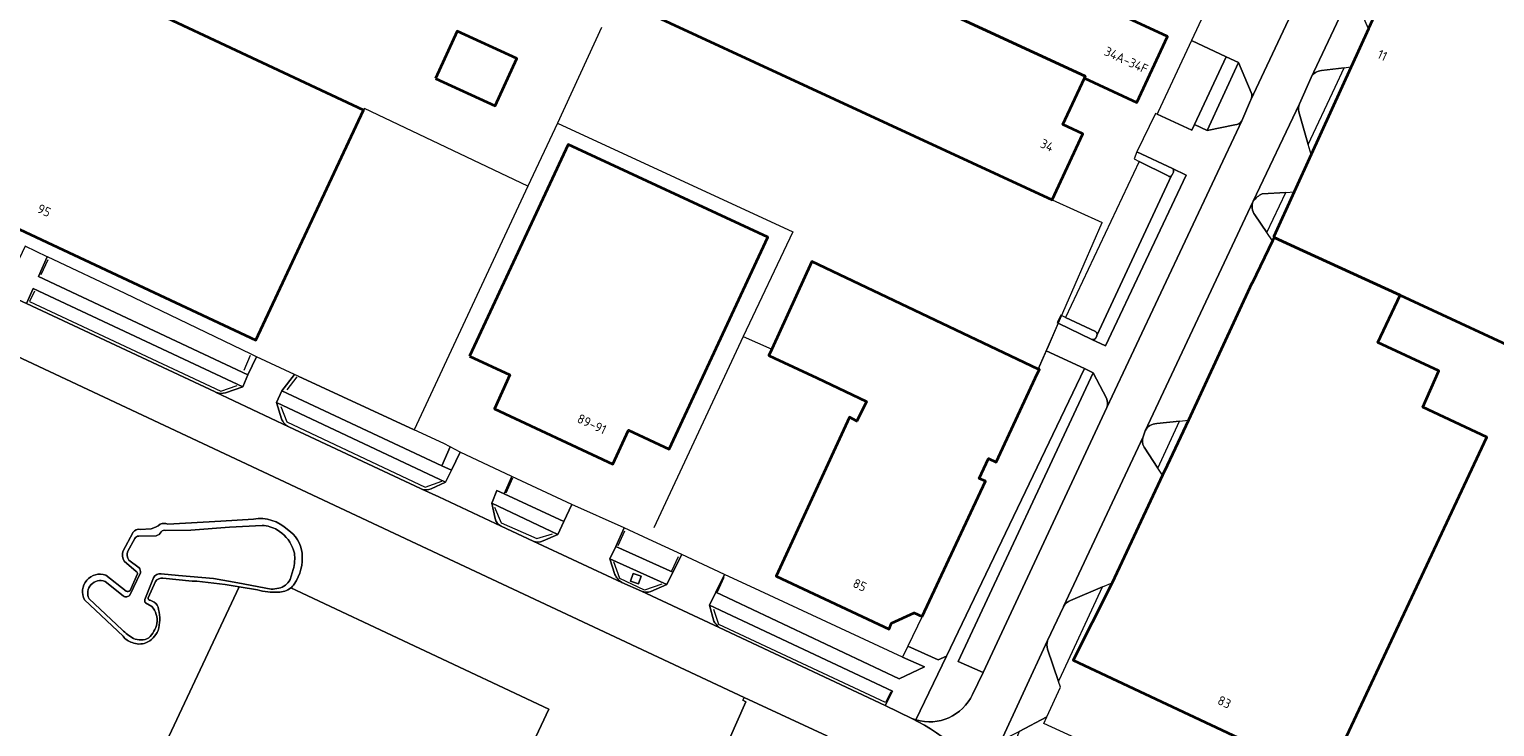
# Model space of a CAD drawing. Extents: x 150256 to 156914, y 461459 to 469481.
# Tile 97 of 256: x 152586 to 152799, y 464686 to 464787. Entities that reach past the tile are written whole.
import ezdxf
from ezdxf.enums import TextEntityAlignment as Align

# ---------------------------------------------------------------- set-up
doc = ezdxf.new("R2010")
doc.units = 0
doc.header["$LTSCALE"] = 0.75
for name, color, linetype, lineweight in [('B-RO-GR-BEPLANTING_CULTUUR_BODEMBEDEKKER-GV', 251, 'CONTINUOUS', 18), ('B-RO-GR-GROENVOORZIENING-GV', 251, 'CONTINUOUS', 18), ('B-RO-GR-HAAG-GV', 251, 'CONTINUOUS', 13), ('B-RO-IE-TERREINAFSCHEIDING_KUNSTMATIG_HEKWERK-G', 251, 'IE-TERREINAFSCHEIDING-KUNSTMATIG', 18), ('B-RO-OG-BEBOUWING-GV', 6, 'CONTINUOUS', 35), ('B-RO-OG-BEBOUWING-T18', 1, 'CONTINUOUS', 18), ('B-RO-OG-TERREIN_CULTUURSCHEIDING-GV', 251, 'CONTINUOUS', 18), ('B-RO-OG-WATER-GV', 251, 'CONTINUOUS', 18), ('B-RO-OG-WATER_SLOOT-GV', 251, 'CONTINUOUS', 18), ('B-RO-VH-VERHARDING_ASFALT-GV', 251, 'CONTINUOUS', 18), ('B-RO-VH-VERHARDING_BETONSTRAATSTEEN-GV', 251, 'CONTINUOUS', 18), ('B-RO-VH-VERHARDING_GRASBETONSTEEN-GV', 251, 'CONTINUOUS', 18), ('B-RO-VH-VERHARDING_TEGEL-GV', 251, 'CONTINUOUS', 18)]:
    doc.layers.add(name, color=color, linetype=linetype, lineweight=lineweight)
doc.styles.add('NLCS-ISO-M200-T18', font='NLCS-ISO.ttf', dxfattribs={"height": 360})
doc.linetypes.add('IE-TERREINAFSCHEIDING-KUNSTMATIG', pattern='A,4,[82,NLCS.SHX,S=0.75,R=90,X=0,Y=0],4,-2', length=10)

msp = doc.modelspace()

# ---------------------------------------------------------------- linework, layer by layer
at = {"layer": 'B-RO-GR-BEPLANTING_CULTUUR_BODEMBEDEKKER-GV'}
for points in [[(152754.762, 464785.625), (152749.94, 464775.255), (152749.784, 464774.919), (152754.846, 464772.589), (152755.212, 464773.41), (152759.836, 464783.266)], [(152618.199, 464740.045), (152599.92, 464748.882), (152588.617, 464754.218), (152588.608, 464754.222), (152587.34, 464751.331), (152617.718, 464737.055), (152618.966, 464739.689)], [(152732.524, 464737.899), (152732.68, 464737.825), (152732.426, 464737.28), (152726.411, 464724.356), (152725.276, 464724.883), (152723.958, 464722.016), (152724.883, 464721.606), (152715.683, 464701.955), (152713.596, 464697.659), (152717.988, 464695.641), (152719.194, 464696.171), (152739.226, 464737.967), (152733.684, 464740.558)], [(152624.501, 464737.122), (152622.642, 464734.743), (152645.924, 464723.859), (152647.114, 464726.598), (152646.17, 464727.09), (152641.864, 464729.066), (152625.015, 464736.883)], [(152664.786, 464718.212), (152656.054, 464722.297), (152654.953, 464719.79), (152663.636, 464715.743)], [(152671.18, 464712.142), (152679.463, 464708.402), (152680.744, 464710.953), (152675.941, 464713.187), (152672.406, 464714.83)], [(152712.81, 464696.041), (152692.084, 464705.68), (152686.932, 464708.075), (152685.689, 464705.506), (152712.302, 464692.881), (152716.025, 464694.666)]]:
    msp.add_lwpolyline(points, close=True, dxfattribs=at)
for points in [[(152763.457, 464778.071), (152761.599, 464782.442), (152757.04, 464772.537), (152761.088, 464773.353)], [(152762.08, 464773.938), (152763.371, 464776.919), (152763.409, 464777.001)], [(152742.425, 464733.646), (152740.511, 464737.367), (152720.914, 464695.441), (152724.515, 464693.8), (152742.505, 464732.294)], [(152769.895, 464668.83), (152774.906, 464666.514), (152775.247, 464667.137), (152773.395, 464667.99), (152754.366, 464676.753), (152733.356, 464686.428), (152733.784, 464687.375), (152729.774, 464685.244), (152728.108, 464681.032)]]:
    msp.add_lwpolyline(points, dxfattribs=at)
for points in [[(152763.409, 464777.001, 0.1850099), (152763.457, 464778.071)], [(152761.088, 464773.353, 0.2187638), (152762.08, 464773.938)], [(152742.505, 464732.294, 0.2011793), (152742.425, 464733.646)]]:
    msp.add_lwpolyline(points, format="xyb", dxfattribs=at)
at = {"layer": 'B-RO-GR-GROENVOORZIENING-GV'}
for points in [[(152772.144, 464780.268), (152770.443, 464776.415)], [(152771.736, 464770.532), (152775.652, 464778.863), (152776.932, 464781.665), (152773.665, 464781.279)], [(152770.349, 464775.271), (152771.736, 464770.532)], [(152763.978, 464760.288), (152765.739, 464757.74), (152768.458, 464763.559)], [(152768.458, 464763.559), (152765.048, 464763.35)], [(152748.072, 464728.928), (152747.757, 464728.04)], [(152747.894, 464726.569), (152749.908, 464723.518), (152753.059, 464730.33), (152749.722, 464729.97)], [(152733.886, 464697.194), (152735.45, 464692.509), (152735.593, 464692.816), (152741.867, 464706.265), (152737.226, 464704.301)], [(152736.206, 464703.393), (152736.2, 464703.381), (152733.862, 464698.462)]]:
    msp.add_lwpolyline(points, dxfattribs=at)
for points in [[(152773.665, 464781.279, 0.2449513), (152772.144, 464780.268)], [(152770.443, 464776.415, 0.1609021), (152770.349, 464775.271)], [(152765.048, 464763.35, 0.1258992), (152763.749, 464762.267)], [(152763.749, 464762.267, 0.2783797), (152763.978, 464760.288)], [(152749.722, 464729.97, 0.2800657), (152748.072, 464728.928)], [(152747.757, 464728.04, 0.2345889), (152747.894, 464726.569)], [(152737.226, 464704.301, 0.2043302), (152736.206, 464703.393)], [(152733.862, 464698.462, 0.1577319), (152733.886, 464697.194)]]:
    msp.add_lwpolyline(points, format="xyb", dxfattribs=at)
msp.add_lwpolyline([(152674.852, 464707.797), (152673.71, 464708.186), (152673.304, 464707.108), (152674.487, 464706.696)], close=True, dxfattribs=at)
at = {"layer": 'B-RO-GR-HAAG-GV'}
for points in [[(152770.349, 464775.271), (152771.736, 464770.532), (152775.652, 464778.863), (152776.932, 464781.665), (152773.665, 464781.279)], [(152772.144, 464780.268), (152770.443, 464776.415)], [(152763.978, 464760.288), (152765.739, 464757.74), (152768.458, 464763.559), (152765.048, 464763.35)], [(152748.072, 464728.928), (152747.757, 464728.04)], [(152747.894, 464726.569), (152749.908, 464723.518), (152753.059, 464730.33), (152749.722, 464729.97)], [(152733.886, 464697.194), (152735.45, 464692.509), (152735.593, 464692.816), (152741.867, 464706.265), (152737.226, 464704.301)], [(152736.206, 464703.393), (152736.2, 464703.381), (152733.862, 464698.462)]]:
    msp.add_lwpolyline(points, dxfattribs=at)
for points in [[(152773.665, 464781.279, 0.2449513), (152772.144, 464780.268)], [(152770.443, 464776.415, 0.1609021), (152770.349, 464775.271)], [(152765.048, 464763.35, 0.1258992), (152763.749, 464762.267)], [(152763.749, 464762.267, 0.2783797), (152763.978, 464760.288)], [(152749.722, 464729.97, 0.2800657), (152748.072, 464728.928)], [(152747.757, 464728.04, 0.2345889), (152747.894, 464726.569)], [(152737.226, 464704.301, 0.2043302), (152736.206, 464703.393)], [(152733.862, 464698.462, 0.1577319), (152733.886, 464697.194)]]:
    msp.add_lwpolyline(points, format="xyb", dxfattribs=at)
at = {"layer": 'B-RO-IE-TERREINAFSCHEIDING_KUNSTMATIG_HEKWERK-G'}
for points in [[(152669.115, 464787.527), (152662.699, 464773.636)], [(152658.416, 464764.449), (152634.657, 464775.753), (152634.545, 464775.514)], [(152662.699, 464773.636), (152658.416, 464764.449)], [(152662.699, 464773.636), (152696.893, 464757.843), (152689.656, 464742.609)], [(152658.416, 464764.449), (152641.864, 464729.066)], [(152734.529, 464762.463), (152741.804, 464759.172)], [(152733.953, 464741.176), (152741.804, 464759.172)], [(152588.7, 464753.745), (152587.689, 464751.601)], [(152586.76, 464749.221), (152586.013, 464747.725), (152613.826, 464734.686), (152616.193, 464735.517)], [(152689.656, 464742.609), (152676.7, 464714.816)], [(152689.656, 464742.609), (152693.832, 464740.807)], [(152617.219, 464737.719), (152618.132, 464739.91)], [(152732.524, 464737.899), (152733.953, 464741.176)], [(152624.864, 464736.773), (152623.409, 464734.857)], [(152625.015, 464736.883), (152641.864, 464729.066)], [(152622.513, 464732.439), (152623.409, 464730.221), (152643.467, 464720.761), (152645.886, 464721.597)], [(152645.924, 464723.859), (152647.114, 464726.598)], [(152656.181, 464722.06), (152655.204, 464719.89)], [(152653.558, 464717.852), (152654.526, 464715.555), (152659.719, 464713.286), (152661.994, 464713.982)], [(152671.497, 464712.243), (152672.481, 464714.386)], [(152677.833, 464706.63), (152675.335, 464705.798), (152671.777, 464707.486), (152670.862, 464709.91)], [(152679.286, 464708.59), (152680.261, 464710.667)], [(152685.946, 464705.527), (152686.922, 464707.668)], [(152711.129, 464691.034), (152710.342, 464689.471), (152686.126, 464700.783), (152685.416, 464702.994)]]:
    msp.add_lwpolyline(points, dxfattribs=at)
at = {"layer": 'B-RO-OG-BEBOUWING-GV'}
for points in [[(152680.46, 464807.971), (152680.34, 464807.712), (152739.353, 464780.437), (152739.225, 464780.159), (152746.862, 464776.618), (152751.301, 464786.212), (152684.649, 464817.03)], [(152780.49, 464787.327), (152777.965, 464781.787), (152777.933, 464781.717), (152772.165, 464769.065), (152769.689, 464763.634), (152766.725, 464757.134), (152766.816, 464757.093), (152766.774, 464757.001), (152770.983, 464755.073), (152785.066, 464748.621), (152805.937, 464738.934), (152816.548, 464734.009), (152841.945, 464788.398), (152791.985, 464811.811), (152791.712, 464811.939), (152788.878, 464805.724), (152786.254, 464799.969), (152780.504, 464787.358)], [(152739.225, 464780.159), (152739.353, 464780.437), (152680.34, 464807.712), (152680.46, 464807.971), (152679.108, 464808.596), (152671.322, 464791.749), (152734.529, 464762.463), (152738.988, 464772.072), (152736.103, 464773.405)], [(152572.463, 464769.476), (152577.158, 464767.275), (152575.005, 464762.681), (152586.168, 464757.448), (152589.366, 464755.949), (152618.886, 464742.111), (152634.545, 464775.514), (152585.969, 464798.286)], [(152644.986, 464780.123), (152653.669, 464776.143), (152656.808, 464782.99), (152648.125, 464786.97)], [(152649.916, 464739.76), (152655.78, 464737.048), (152653.539, 464732.125), (152670.73, 464724.068), (152673.016, 464728.997), (152678.908, 464726.274), (152693.233, 464757.069), (152664.248, 464770.539)], [(152770.983, 464755.073), (152766.774, 464757.001), (152766.566, 464756.545), (152763.609, 464750.353), (152763.519, 464750.394), (152754.322, 464730.466), (152751.247, 464723.9), (152750.586, 464722.49), (152743.263, 464706.855), (152743.085, 464706.475), (152737.607, 464695.625), (152774.403, 464678.332), (152797.666, 464727.994), (152788.392, 464732.347), (152790.696, 464737.634), (152781.853, 464741.749), (152785.066, 464748.621)], [(152715.683, 464701.955), (152724.883, 464721.606), (152723.958, 464722.016), (152725.276, 464724.883), (152726.411, 464724.356), (152732.426, 464737.28), (152732.68, 464737.825), (152732.524, 464737.899), (152699.658, 464753.508), (152693.832, 464740.807), (152693.409, 464739.886), (152694.239, 464739.495), (152700.36, 464736.612), (152707.595, 464733.205), (152706.188, 464730.337), (152705.112, 464730.895), (152694.449, 464707.81), (152710.875, 464700.104), (152711.196, 464700.97), (152714.489, 464702.482)]]:
    msp.add_lwpolyline(points, close=True, dxfattribs=at)
at = {"layer": 'B-RO-OG-TERREIN_CULTUURSCHEIDING-GV'}
for points in [[(152614.49, 464734.467), (152616.994, 464735.31), (152586.56, 464749.595), (152585.598, 464747.441), (152612.976, 464734.566), (152613.022, 464734.544)], [(152687.625, 464684.095), (152690.063, 464689.582), (152689.62, 464689.784), (152689.807, 464690.174), (152642.237, 464712.492), (152568.963, 464746.869)], [(152621.876, 464733.023), (152622.604, 464730.687)], [(152644.333, 464720.509), (152646.451, 464721.474), (152621.876, 464733.023)], [(152623.67, 464729.498), (152642.821, 464720.553), (152643.013, 464720.463)], [(152660.605, 464712.933), (152662.742, 464713.85), (152653.163, 464718.404), (152653.638, 464716.213)], [(152606.111, 464715.385), (152613.81, 464715.823), (152618.564, 464716.108)], [(152599.581, 464711.401), (152601.089, 464714.208)], [(152602.08, 464714.61), (152603.705, 464714.71)], [(152654.53, 464715.074), (152659.17, 464712.908)], [(152601.497, 464708.509), (152599.784, 464710.014)], [(152597.093, 464707.95), (152600.034, 464705.654)], [(152600.641, 464705.751), (152601.685, 464708.145)], [(152623.958, 464706.1), (152661.459, 464688.506), (152646.593, 464656.82), (152602.877, 464677.33), (152616.453, 464706.267), (152614.442, 464706.612), (152610.298, 464707.096), (152609.667, 464707.092), (152605.385, 464707.506)], [(152619.112, 464705.81), (152616.453, 464706.267), (152602.877, 464677.33), (152646.593, 464656.82), (152661.459, 464688.506), (152623.958, 464706.1)], [(152604.32, 464707.039), (152603.25, 464704.68)], [(152599.6, 464699.088), (152594.025, 464704.382)], [(152603.538, 464704.307), (152604.135, 464704.05)], [(152710.273, 464689.016), (152711.344, 464691.091), (152684.784, 464703.597), (152685.388, 464701.263)], [(152686.116, 464700.403), (152686.177, 464700.363), (152710.273, 464689.016)]]:
    msp.add_lwpolyline(points, dxfattribs=at)
for points in [[(152613.022, 464734.544, 0.1913906), (152614.49, 464734.467)], [(152622.604, 464730.687, 0.1751532), (152623.67, 464729.498)], [(152643.013, 464720.463, 0.2075877), (152644.333, 464720.509)], [(152618.564, 464716.108, -0.2319644), (152623.497, 464714.588)], [(152653.638, 464716.213, 0.2280074), (152654.53, 464715.074)], [(152601.089, 464714.208, -0.2924093), (152602.08, 464714.61)], [(152603.705, 464714.71, 0.1154437), (152605.003, 464715.354)], [(152605.003, 464715.354, -0.1869319), (152606.111, 464715.385)], [(152623.497, 464714.588, -0.2131752), (152625.607, 464711.145)], [(152659.17, 464712.908, 0.2083598), (152660.605, 464712.933)], [(152599.784, 464710.014, -0.2259975), (152599.581, 464711.401)], [(152625.607, 464711.145, -0.1789511), (152624.47, 464706.671)], [(152594.025, 464704.382, -0.6889188), (152597.093, 464707.95)], [(152601.685, 464708.145, 0.3820389), (152601.497, 464708.509)], [(152605.385, 464707.506, 0.3051442), (152604.32, 464707.039)], [(152600.034, 464705.654, 0.3464177), (152600.641, 464705.751)], [(152622.144, 464705.508, -0.0955527), (152619.112, 464705.81)], [(152623.958, 464706.1, -0.1895931), (152622.144, 464705.508)], [(152624.47, 464706.671, -0.0743257), (152623.958, 464706.1)], [(152603.25, 464704.68, 0.4409376), (152603.538, 464704.307)], [(152604.135, 464704.05, -0.2083201), (152604.756, 464702.975)], [(152604.756, 464702.975, -0.1426068), (152604.685, 464699.925)], [(152685.388, 464701.263, 0.0415884), (152686.116, 464700.403)], [(152600.935, 464698.175, -0.1651198), (152599.6, 464699.088)], [(152604.685, 464699.925, -0.1951864), (152602.905, 464698.119)], [(152602.905, 464698.119, -0.193984), (152600.935, 464698.175)]]:
    msp.add_lwpolyline(points, format="xyb", dxfattribs=at)
msp.add_lwpolyline([(152647.296, 464723.218), (152648.572, 464725.837), (152647.114, 464726.598), (152645.924, 464723.859)], close=True, dxfattribs=at)
at = {"layer": 'B-RO-OG-WATER-GV'}
for points in [[(152605.14, 464714.263, -0.21154), (152604.399, 464713.666)], [(152605.788, 464714.463, 0.2946763), (152605.14, 464714.263)], [(152622.005, 464714.557, 0.0984533), (152619.807, 464715.193)], [(152624.483, 464711.165, 0.175555), (152622.673, 464714.041)], [(152601.896, 464713.611, 0.3036487), (152601.317, 464713.297)], [(152600.281, 464711.462, 0.2464063), (152600.444, 464710.136)], [(152624.311, 464708.799, 0.1057194), (152624.483, 464711.165)], [(152601.951, 464709.046, -0.2047276), (152602.117, 464708.297)], [(152604.046, 464707.569, -0.3613977), (152605.161, 464708.142)], [(152596.987, 464707.06, 0.6753061), (152594.661, 464704.527)], [(152621.108, 464705.944, 0.102881), (152622.221, 464706.073)], [(152622.221, 464706.073, 0.2248147), (152623.858, 464707.308)], [(152600.575, 464705.074, -0.4365064), (152599.645, 464704.954)], [(152602.868, 464703.93, -0.3002735), (152602.792, 464704.441)], [(152604.533, 464700.948, 0.2146179), (152603.766, 464703.407)], [(152599.478, 464700.011, 0.0692579), (152601.105, 464698.777)], [(152603.341, 464698.833, 0.1432636), (152604.533, 464700.948)], [(152601.105, 464698.777, 0.2334857), (152603.341, 464698.833)]]:
    msp.add_lwpolyline(points, format="xyb", dxfattribs=at)
for points in [[(152619.807, 464715.193), (152615.084, 464714.912), (152609.431, 464714.512), (152605.788, 464714.463)], [(152622.673, 464714.041), (152622.005, 464714.557)], [(152601.317, 464713.297), (152600.281, 464711.462)], [(152604.399, 464713.666), (152601.896, 464713.611)], [(152600.444, 464710.136), (152601.951, 464709.046)], [(152602.117, 464708.297), (152600.575, 464705.074)], [(152602.792, 464704.441), (152604.046, 464707.569)], [(152605.161, 464708.142), (152607.657, 464707.913), (152612.724, 464707.451), (152616.288, 464706.86), (152621.108, 464705.944)], [(152623.858, 464707.308), (152624.311, 464708.799)], [(152599.645, 464704.954), (152596.987, 464707.06)], [(152594.661, 464704.527), (152599.478, 464700.011)], [(152603.766, 464703.407), (152602.868, 464703.93)]]:
    msp.add_lwpolyline(points, dxfattribs=at)
at = {"layer": 'B-RO-OG-WATER_SLOOT-GV'}
for points in [[(152618.564, 464716.108), (152613.81, 464715.823), (152606.111, 464715.385)], [(152601.089, 464714.208), (152599.581, 464711.401)], [(152603.705, 464714.71), (152602.08, 464714.61)], [(152605.788, 464714.463), (152609.431, 464714.512), (152615.084, 464714.912), (152619.807, 464715.193)], [(152622.005, 464714.557), (152622.673, 464714.041)], [(152600.281, 464711.462), (152601.317, 464713.297)], [(152601.896, 464713.611), (152604.399, 464713.666)], [(152599.784, 464710.014), (152601.497, 464708.509)], [(152601.951, 464709.046), (152600.444, 464710.136)], [(152600.034, 464705.654), (152597.093, 464707.95)], [(152600.575, 464705.074), (152602.117, 464708.297)], [(152601.685, 464708.145), (152600.641, 464705.751)], [(152604.046, 464707.569), (152602.792, 464704.441)], [(152621.108, 464705.944), (152616.288, 464706.86), (152612.724, 464707.451), (152607.657, 464707.913), (152605.161, 464708.142)], [(152605.385, 464707.506), (152609.667, 464707.092), (152610.298, 464707.096), (152614.442, 464706.612), (152616.453, 464706.267), (152619.112, 464705.81)], [(152624.311, 464708.799), (152623.858, 464707.308)], [(152596.987, 464707.06), (152599.645, 464704.954)], [(152603.25, 464704.68), (152604.32, 464707.039)], [(152594.025, 464704.382), (152599.6, 464699.088)], [(152599.478, 464700.011), (152594.661, 464704.527)], [(152602.868, 464703.93), (152603.766, 464703.407)], [(152604.135, 464704.05), (152603.538, 464704.307)]]:
    msp.add_lwpolyline(points, dxfattribs=at)
for points in [[(152623.497, 464714.588, 0.2319644), (152618.564, 464716.108)], [(152602.08, 464714.61, 0.2924093), (152601.089, 464714.208)], [(152605.003, 464715.354, -0.1154437), (152603.705, 464714.71)], [(152604.399, 464713.666, 0.21154), (152605.14, 464714.263)], [(152606.111, 464715.385, 0.1869319), (152605.003, 464715.354)], [(152605.14, 464714.263, -0.2946763), (152605.788, 464714.463)], [(152619.807, 464715.193, -0.0984533), (152622.005, 464714.557)], [(152622.673, 464714.041, -0.175555), (152624.483, 464711.165)], [(152625.607, 464711.145, 0.2131752), (152623.497, 464714.588)], [(152601.317, 464713.297, -0.3036487), (152601.896, 464713.611)], [(152599.581, 464711.401, 0.2259975), (152599.784, 464710.014)], [(152600.444, 464710.136, -0.2464063), (152600.281, 464711.462)], [(152624.483, 464711.165, -0.1057194), (152624.311, 464708.799)], [(152624.47, 464706.671, 0.1789511), (152625.607, 464711.145)], [(152597.093, 464707.95, 0.6889188), (152594.025, 464704.382)], [(152601.497, 464708.509, -0.3820389), (152601.685, 464708.145)], [(152602.117, 464708.297, 0.2047276), (152601.951, 464709.046)], [(152605.161, 464708.142, 0.3613977), (152604.046, 464707.569)], [(152604.32, 464707.039, -0.3051442), (152605.385, 464707.506)], [(152594.661, 464704.527, -0.6753061), (152596.987, 464707.06)], [(152600.641, 464705.751, -0.3464177), (152600.034, 464705.654)], [(152619.112, 464705.81, 0.0955527), (152622.144, 464705.508)], [(152622.221, 464706.073, -0.102881), (152621.108, 464705.944)], [(152622.144, 464705.508, 0.1895931), (152623.958, 464706.1)], [(152623.858, 464707.308, -0.2248147), (152622.221, 464706.073)], [(152623.958, 464706.1, 0.0743257), (152624.47, 464706.671)], [(152599.645, 464704.954, 0.4365064), (152600.575, 464705.074)], [(152602.792, 464704.441, 0.3002735), (152602.868, 464703.93)], [(152603.538, 464704.307, -0.4409376), (152603.25, 464704.68)], [(152603.766, 464703.407, -0.2146179), (152604.533, 464700.948)], [(152604.756, 464702.975, 0.2083201), (152604.135, 464704.05)], [(152604.685, 464699.925, 0.1426068), (152604.756, 464702.975)], [(152601.105, 464698.777, -0.0692579), (152599.478, 464700.011)], [(152599.6, 464699.088, 0.1651198), (152600.935, 464698.175)], [(152602.905, 464698.119, 0.1951864), (152604.685, 464699.925)], [(152604.533, 464700.948, -0.1432636), (152603.341, 464698.833)], [(152600.935, 464698.175, 0.193984), (152602.905, 464698.119)], [(152603.341, 464698.833, -0.2334857), (152601.105, 464698.777)]]:
    msp.add_lwpolyline(points, format="xyb", dxfattribs=at)
at = {"layer": 'B-RO-VH-VERHARDING_ASFALT-GV'}
for points in [[(152726.724, 464683.045), (152726.778, 464683.162), (152733.862, 464698.462), (152736.2, 464703.381), (152736.206, 464703.393), (152747.757, 464728.04), (152748.072, 464728.928), (152763.749, 464762.267), (152770.443, 464776.415), (152772.144, 464780.268), (152778.295, 464793.334), (152778.469, 464793.704), (152779.192, 464795.302), (152779.451, 464795.875), (152780.374, 464797.914), (152786.471, 464810.879), (152786.583, 464811.118), (152788.851, 464815.923), (152783.017, 464818.844), (152773.824, 464799.2), (152773.78, 464799.106), (152773.561, 464798.639), (152763.409, 464777.001)], [(152763.409, 464777.001), (152763.371, 464776.919), (152762.08, 464773.938), (152742.505, 464732.294), (152724.515, 464693.8), (152722.963, 464690.626)], [(152714.156, 464687.141), (152710.273, 464689.016), (152686.177, 464700.363), (152674.909, 464705.615), (152672.03, 464706.911), (152659.17, 464712.908), (152654.53, 464715.074), (152645.444, 464719.326), (152643.013, 464720.463), (152642.821, 464720.553), (152623.67, 464729.498), (152613.022, 464734.544), (152612.976, 464734.566), (152585.598, 464747.441), (152582.108, 464749.028), (152571.061, 464754.199), (152570.367, 464754.607), (152567.239, 464747.288)], [(152568.963, 464746.869), (152642.237, 464712.492), (152689.807, 464690.174), (152701.8, 464684.616), (152713.19, 464679.207)]]:
    msp.add_lwpolyline(points, dxfattribs=at)
for points in [[(152722.963, 464690.626, -0.3712872), (152714.762, 464686.933)], [(152714.762, 464686.933, -0.0226943), (152714.156, 464687.141)], [(152714.156, 464687.141, -0.1471627), (152726.129, 464676.153)], [(152726.129, 464676.153, 0.1471627), (152714.156, 464687.141)]]:
    msp.add_lwpolyline(points, format="xyb", dxfattribs=at)
at = {"layer": 'B-RO-VH-VERHARDING_BETONSTRAATSTEEN-GV'}
for points in [[(152768.92, 464797.819), (152767.053, 464798.706), (152761.919, 464801.074), (152761.697, 464800.597), (152759.755, 464796.3), (152764.776, 464793.758), (152762.432, 464788.694), (152757.281, 464791.013), (152754.762, 464785.625), (152759.836, 464783.266), (152761.599, 464782.442), (152763.457, 464778.071)], [(152763.409, 464777.001), (152773.561, 464798.639), (152773.78, 464799.106)], [(152778.295, 464793.334), (152772.144, 464780.268)], [(152777.965, 464781.787), (152780.49, 464787.327), (152780.019, 464788.423), (152778.326, 464792.361)], [(152773.665, 464781.279), (152776.932, 464781.665), (152777.894, 464781.779), (152777.965, 464781.787)], [(152770.443, 464776.415), (152763.749, 464762.267)], [(152761.088, 464773.353), (152757.04, 464772.537), (152755.212, 464773.41), (152754.846, 464772.589), (152749.784, 464774.919), (152749.544, 464775.029), (152746.825, 464769.452), (152752.024, 464767.038), (152753.98, 464766.055), (152742.288, 464741.271), (152740.325, 464742.201), (152735.43, 464744.562)], [(152742.505, 464732.294), (152762.08, 464773.938)], [(152771.736, 464770.532), (152770.349, 464775.271)], [(152765.048, 464763.35), (152768.458, 464763.559), (152769.689, 464763.634), (152772.165, 464769.065), (152771.736, 464770.532)], [(152751.382, 464765.957), (152747.187, 464768.037), (152736.467, 464745.409), (152740.858, 464743.34)], [(152741.041, 464742.75), (152751.895, 464766.002)], [(152763.749, 464762.267), (152748.072, 464728.928)], [(152754.322, 464730.466), (152763.519, 464750.394), (152763.609, 464750.353), (152766.566, 464756.545), (152765.739, 464757.74), (152763.978, 464760.288)], [(152735.43, 464744.562), (152733.953, 464741.176), (152733.684, 464740.558), (152739.226, 464737.967), (152740.511, 464737.367), (152742.425, 464733.646)], [(152621.876, 464733.023), (152622.642, 464734.743), (152624.501, 464737.122), (152618.966, 464739.689), (152617.718, 464737.055), (152616.994, 464735.31), (152614.49, 464734.467)], [(152613.022, 464734.544), (152623.67, 464729.498)], [(152622.604, 464730.687), (152621.876, 464733.023)], [(152749.722, 464729.97), (152753.059, 464730.33), (152754.322, 464730.466)], [(152747.757, 464728.04), (152736.206, 464703.393)], [(152653.638, 464716.213), (152653.163, 464718.404), (152653.889, 464720.278), (152654.953, 464719.79), (152656.054, 464722.297), (152648.572, 464725.837), (152647.296, 464723.218), (152646.451, 464721.474), (152644.333, 464720.509)], [(152749.908, 464723.518), (152747.894, 464726.569)], [(152737.226, 464704.301), (152741.867, 464706.265), (152743.263, 464706.855), (152750.586, 464722.49), (152749.908, 464723.518)], [(152643.013, 464720.463), (152645.444, 464719.326), (152654.53, 464715.074)], [(152672.406, 464714.83), (152664.786, 464718.212), (152663.636, 464715.743), (152662.742, 464713.85), (152660.605, 464712.933)], [(152671.012, 464708.06), (152670.315, 464710.329), (152671.18, 464712.142), (152672.406, 464714.83)], [(152659.17, 464712.908), (152672.03, 464706.911)], [(152676.248, 464705.577), (152678.564, 464706.59), (152670.315, 464710.329), (152671.012, 464708.06)], [(152685.388, 464701.263), (152684.784, 464703.597), (152685.689, 464705.506), (152686.932, 464708.075), (152680.744, 464710.953), (152679.463, 464708.402)], [(152679.463, 464708.402), (152678.564, 464706.59), (152676.248, 464705.577)], [(152672.03, 464706.911), (152674.909, 464705.615)], [(152674.909, 464705.615), (152686.177, 464700.363), (152686.116, 464700.403)], [(152733.862, 464698.462), (152726.778, 464683.162)], [(152728.188, 464684.466), (152729.774, 464685.244), (152733.784, 464687.375), (152735.73, 464691.669), (152735.45, 464692.509), (152733.886, 464697.194)]]:
    msp.add_lwpolyline(points, dxfattribs=at)
for points in [[(152772.144, 464780.268, -0.2449513), (152773.665, 464781.279)], [(152763.457, 464778.071, -0.1850099), (152763.409, 464777.001)], [(152770.349, 464775.271, -0.1609021), (152770.443, 464776.415)], [(152762.08, 464773.938, -0.2187638), (152761.088, 464773.353)], [(152751.895, 464766.002, -0.4504182), (152751.382, 464765.957)], [(152763.749, 464762.267, -0.1258992), (152765.048, 464763.35)], [(152763.978, 464760.288, -0.2783797), (152763.749, 464762.267)], [(152740.858, 464743.34, -0.3814576), (152741.041, 464742.75)], [(152614.49, 464734.467, -0.1913906), (152613.022, 464734.544)], [(152742.425, 464733.646, -0.2011793), (152742.505, 464732.294)], [(152623.67, 464729.498, -0.1751532), (152622.604, 464730.687)], [(152748.072, 464728.928, -0.2800657), (152749.722, 464729.97)], [(152747.894, 464726.569, -0.2345889), (152747.757, 464728.04)], [(152644.333, 464720.509, -0.2075877), (152643.013, 464720.463)], [(152654.53, 464715.074, -0.2280074), (152653.638, 464716.213)], [(152660.605, 464712.933, -0.2083598), (152659.17, 464712.908)], [(152672.03, 464706.911, -0.1389241), (152671.012, 464708.06)], [(152671.012, 464708.06, 0.1389241), (152672.03, 464706.911)], [(152676.248, 464705.577, -0.1478585), (152674.909, 464705.615)], [(152674.909, 464705.615, 0.1478585), (152676.248, 464705.577)], [(152736.206, 464703.393, -0.2043302), (152737.226, 464704.301)], [(152686.116, 464700.403, -0.0415884), (152685.388, 464701.263)], [(152733.886, 464697.194, -0.1577319), (152733.862, 464698.462)]]:
    msp.add_lwpolyline(points, format="xyb", dxfattribs=at)
msp.add_lwpolyline([(152674.852, 464707.797), (152674.487, 464706.696), (152673.304, 464707.108), (152673.71, 464708.186)], close=True, dxfattribs=at)
at = {"layer": 'B-RO-VH-VERHARDING_GRASBETONSTEEN-GV'}
msp.add_lwpolyline([(152690.885, 464673.264), (152689.396, 464670.053), (152694.008, 464667.936), (152700.926, 464682.718), (152701.557, 464684.195), (152701.8, 464684.616), (152689.807, 464690.174), (152689.62, 464689.784), (152690.063, 464689.582), (152687.625, 464684.095), (152689.912, 464682.983), (152692.194, 464681.872), (152694.382, 464680.808), (152693.079, 464677.997), (152692.889, 464677.588), (152691.099, 464673.727)], close=True, dxfattribs=at)
at = {"layer": 'B-RO-VH-VERHARDING_TEGEL-GV'}
for points in [[(152761.599, 464782.442), (152759.836, 464783.266), (152755.212, 464773.41), (152757.04, 464772.537)], [(152622.642, 464734.743), (152621.876, 464733.023), (152646.451, 464721.474), (152647.296, 464723.218), (152645.924, 464723.859)], [(152663.636, 464715.743), (152654.953, 464719.79), (152653.889, 464720.278), (152653.163, 464718.404), (152662.742, 464713.85)], [(152670.315, 464710.329), (152678.564, 464706.59), (152679.463, 464708.402), (152671.18, 464712.142)]]:
    msp.add_lwpolyline(points, close=True, dxfattribs=at)
for points in [[(152752.024, 464767.038), (152746.825, 464769.452), (152746.455, 464768.416), (152747.187, 464768.037), (152751.382, 464765.957)], [(152740.325, 464742.201), (152742.288, 464741.271), (152753.98, 464766.055), (152752.024, 464767.038)], [(152751.924, 464766.048), (152751.895, 464766.002), (152741.041, 464742.75)], [(152751.895, 464766.002), (152751.924, 464766.048)], [(152752.159, 464766.486), (152751.952, 464766.124)], [(152751.952, 464766.124), (152752.159, 464766.486)], [(152582.108, 464749.028), (152585.598, 464747.441), (152586.56, 464749.595), (152616.994, 464735.31), (152617.718, 464737.055), (152587.34, 464751.331), (152588.608, 464754.222), (152585.375, 464755.748), (152584.044, 464752.895), (152566.651, 464761.064)], [(152740.858, 464743.34), (152736.467, 464745.409), (152735.915, 464745.673), (152735.793, 464745.732), (152735.269, 464744.64), (152735.43, 464744.562), (152740.325, 464742.201)], [(152740.908, 464742.398), (152741.028, 464742.722), (152741.041, 464742.75)], [(152741.041, 464742.75), (152741.028, 464742.722), (152740.908, 464742.398)], [(152722.963, 464690.626), (152724.515, 464693.8), (152720.914, 464695.441), (152740.511, 464737.367), (152739.226, 464737.967), (152719.194, 464696.171)], [(152712.81, 464696.041), (152716.025, 464694.666), (152712.302, 464692.881), (152685.689, 464705.506), (152684.784, 464703.597), (152711.344, 464691.091), (152710.273, 464689.016), (152714.156, 464687.141)], [(152714.762, 464686.933), (152719.194, 464696.171), (152717.988, 464695.641), (152713.596, 464697.659), (152712.81, 464696.041)], [(152719.194, 464696.171), (152714.762, 464686.933)]]:
    msp.add_lwpolyline(points, dxfattribs=at)
for points in [[(152752.024, 464767.038, -0.1826782), (152752.159, 464766.486)], [(152752.159, 464766.486, 0.1826782), (152752.024, 464767.038)], [(152751.382, 464765.957, 0.4504182), (152751.895, 464766.002)], [(152751.952, 464766.124, -0.0548801), (152751.924, 464766.048)], [(152751.924, 464766.048, 0.0548801), (152751.952, 464766.124)], [(152740.325, 464742.201, 0.3175778), (152740.908, 464742.398)], [(152740.908, 464742.398, -0.3175778), (152740.325, 464742.201)], [(152741.041, 464742.75, 0.3814576), (152740.858, 464743.34)], [(152714.762, 464686.933, 0.3712872), (152722.963, 464690.626)], [(152714.156, 464687.141, 0.0226943), (152714.762, 464686.933)]]:
    msp.add_lwpolyline(points, format="xyb", dxfattribs=at)

# ---------------------------------------------------------------- texts
at = {"layer": 'B-RO-OG-BEBOUWING-T18', "style": 'NLCS-ISO-M200-T18'}
for s, rotation, p in [('34A-34F', 335.2, (152745.301, 464782.77)), ('11', 334.9, (152782.502, 464783.483)), ('34', 335.1, (152733.803, 464770.401)), ('95', 334.9, (152588.153, 464760.935)), ('89-91', 334.9, (152667.691, 464729.91)), ('85', 334.8, (152706.606, 464706.525)), ('83', 334.9, (152759.557, 464689.516))]:
    msp.add_text(s, height=1.35, rotation=rotation, dxfattribs=at).set_placement(p, align=Align.MIDDLE)

doc.saveas('drawing.dxf')
